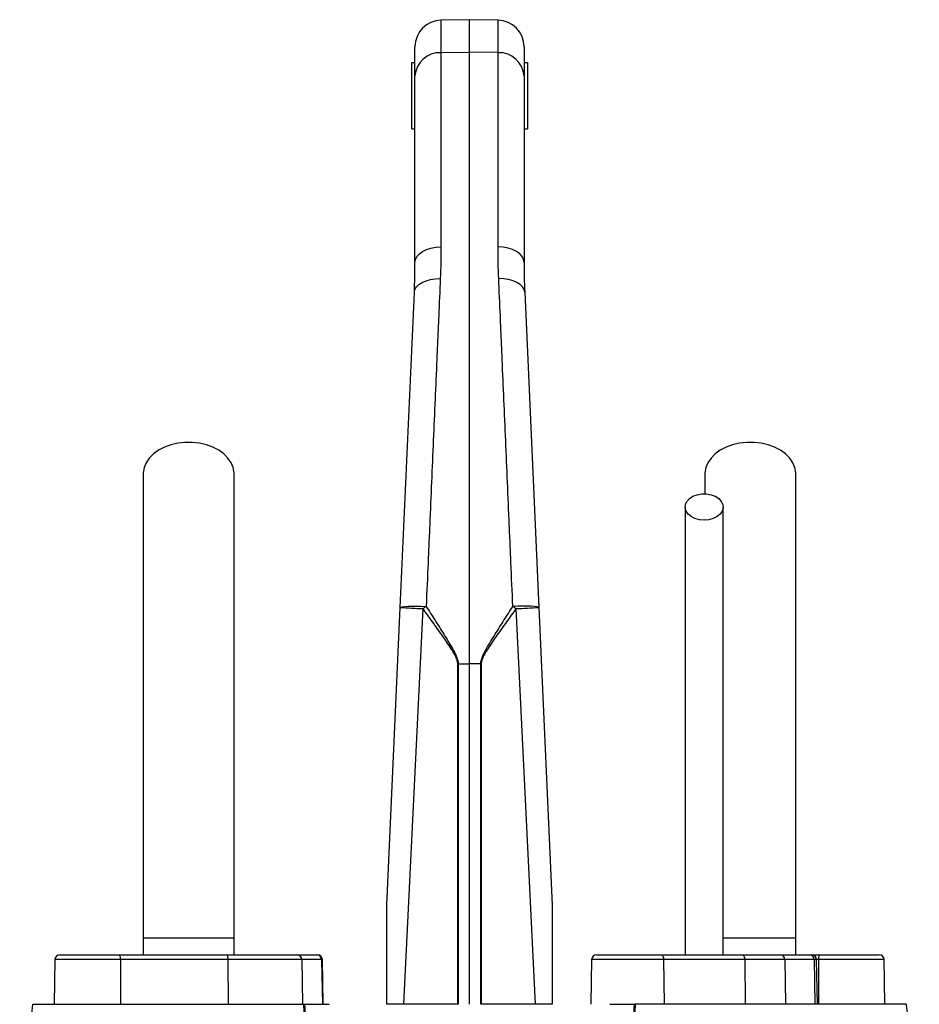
# Model space of a CAD drawing. Header units: millimetres. Extents: x 10 to 976, y 12 to 2129.
# Tile 9 of 9: x 393 to 665, y 1831 to 2129. Entities that reach past the tile are written whole.
import ezdxf

# ---------------------------------------------------------------- set-up
doc = ezdxf.new("R2010")
doc.units = ezdxf.units.MM

msp = doc.modelspace()

# ---------------------------------------------------------------- linework, layer by layer
at = {"color": 7, "linetype": 'Continuous', "lineweight": 25}
for p, q in [((528.79, 2128.66), (520.15, 2128.51)), ((537.43, 2128.51), (528.79, 2128.66)), ((528.79, 2118.81), (528.79, 2128.66)), ((512.29, 2111.63), (512.29, 2120.51)), ((520.15, 2118.68), (528.79, 2118.81)), ((528.79, 1933.72), (528.79, 2118.81)), ((537.43, 2118.68), (528.79, 2118.81)), ((545.29, 2120.51), (545.29, 2111.63)), ((520.15, 2118.68), (520.15, 2059.94)), ((537.43, 2059.94), (537.43, 2118.68)), ((511.29, 2095.66), (511.29, 2115.66)), ((511.29, 2115.66), (512.29, 2115.66)), ((545.29, 2115.66), (546.29, 2115.66)), ((546.29, 2115.66), (546.29, 2095.66)), ((512.29, 2055.13), (512.29, 2111.63)), ((545.29, 2111.63), (545.29, 2055.13)), ((511.29, 2095.66), (512.29, 2095.66)), ((545.29, 2095.66), (546.29, 2095.66)), ((507.82, 1950.78), (512.09, 2046.19)), ((545.49, 2046.19), (549.75, 1950.78)), ((600.04, 1991.17), (600.04, 1985.15)), ((503.79, 1860.66), (507.82, 1950.78)), ((514.68, 1950.42), (508.86, 1830.66)), ((548.71, 1830.66), (542.89, 1950.42)), ((549.75, 1950.78), (553.79, 1860.66)), ((525.22, 1830.66), (525.22, 1933.72)), ((525.37, 1933.72), (528.79, 1933.72)), ((525.37, 1933.72), (525.37, 1830.66)), ((532.2, 1933.72), (528.79, 1933.72)), ((528.79, 1830.66), (528.79, 1933.72)), ((532.35, 1933.72), (532.2, 1933.72)), ((532.2, 1830.66), (532.2, 1933.72)), ((532.35, 1933.72), (532.35, 1830.66)), ((430.04, 1850.66), (430.04, 1845.66)), ((457.54, 1850.66), (430.04, 1850.66)), ((457.54, 1845.66), (457.54, 1850.66)), ((627.54, 1850.66), (605.47, 1850.66)), ((627.54, 1845.66), (627.54, 1850.66)), ((404.81, 1845.66), (422.61, 1845.66)), ((422.61, 1845.66), (455.16, 1845.66)), ((455.16, 1845.66), (476.54, 1845.66)), ((476.54, 1845.66), (482.56, 1845.66)), ((482.56, 1845.66), (482.76, 1845.66)), ((567.24, 1845.66), (586.83, 1845.66)), ((586.83, 1845.66), (611.36, 1845.66)), ((611.36, 1845.66), (622.8, 1845.66)), ((622.8, 1845.66), (631.65, 1845.66)), ((631.65, 1845.66), (632.33, 1845.66)), ((632.33, 1845.66), (634.96, 1845.66)), ((634.96, 1845.66), (652.76, 1845.66)), ((403.31, 1844.18), (403.07, 1830.66)), ((423.12, 1844.18), (423.2, 1830.66)), ((455.68, 1844.18), (423.12, 1844.18)), ((455.68, 1844.18), (455.76, 1830.66)), ((478.02, 1844.18), (455.68, 1844.18)), ((478.02, 1844.18), (478.25, 1830.66)), ((484.04, 1844.18), (478.02, 1844.18)), ((484.04, 1844.18), (484.27, 1830.66)), ((484.5, 1830.66), (484.26, 1844.18)), ((565.74, 1844.18), (565.5, 1830.66)), ((587.54, 1844.18), (587.66, 1830.66)), ((612.08, 1844.18), (587.54, 1844.18)), ((612.08, 1844.18), (612.19, 1830.66)), ((624.22, 1844.18), (612.08, 1844.18)), ((624.22, 1844.18), (624.44, 1830.66)), ((633.07, 1844.18), (624.22, 1844.18)), ((633.07, 1844.18), (633.3, 1830.66)), ((634.07, 1830.66), (633.83, 1844.18)), ((634.45, 1844.18), (634.37, 1830.66)), ((654.5, 1830.66), (654.26, 1844.18)), ((397.76, 1830.66), (403.79, 1830.66)), ((525.22, 1830.66), (508.86, 1830.66)), ((525.37, 1830.66), (525.22, 1830.66)), ((532.35, 1830.66), (532.2, 1830.66)), ((548.71, 1830.66), (532.35, 1830.66)), ((659.81, 1830.66), (653.79, 1830.66))]:
    msp.add_line(p, q, dxfattribs=at)
at = {"color": 8, "linetype": 'Continuous', "lineweight": 25}
for p, q in [((520.15, 2128.51), (520.15, 2118.68)), ((537.43, 2118.68), (537.43, 2128.51)), ((423.12, 1844.18), (403.31, 1844.18)), ((484.26, 1844.18), (484.04, 1844.18)), ((587.54, 1844.18), (565.74, 1844.18)), ((633.83, 1844.18), (633.07, 1844.18)), ((634.45, 1844.18), (633.83, 1844.18)), ((654.26, 1844.18), (634.45, 1844.18))]:
    msp.add_line(p, q, dxfattribs=at)
at = {"color": 7, "linetype": 'Continuous', "lineweight": 25, "flags": 128}
for points in [[(512.29, 2055.13), (512.44, 2056.06), (512.88, 2056.95), (513.61, 2057.78), (514.58, 2058.5), (515.77, 2059.1), (517.13, 2059.55), (518.61, 2059.83), (520.15, 2059.94)], [(545.29, 2055.13), (545.14, 2056.06), (544.69, 2056.95), (543.97, 2057.78), (542.99, 2058.5), (541.8, 2059.1), (540.44, 2059.55), (538.97, 2059.83), (537.43, 2059.94)], [(512.09, 2046.19), (512.27, 2047.03), (512.74, 2047.82), (513.47, 2048.54), (514.45, 2049.16), (515.63, 2049.66), (516.97, 2050.02), (518.42, 2050.23), (519.94, 2050.28)], [(545.49, 2046.19), (545.3, 2047.03), (544.84, 2047.82), (544.1, 2048.54), (543.13, 2049.16), (541.95, 2049.66), (540.6, 2050.02), (539.15, 2050.23), (537.63, 2050.28)], [(457.54, 1991.17), (457.52, 1991.56), (457.26, 1993.08), (456.64, 1994.56), (455.69, 1995.96), (454.44, 1997.22), (452.9, 1998.33), (451.13, 1999.26), (449.18, 1999.97), (447.08, 2000.46), (444.89, 2000.71), (442.68, 2000.71), (440.5, 2000.46), (438.4, 1999.97), (436.44, 1999.26), (434.67, 1998.33), (433.13, 1997.22), (431.88, 1995.96), (430.93, 1994.56), (430.31, 1993.08), (430.05, 1991.56), (430.04, 1991.18)], [(627.54, 1991.17), (627.52, 1991.56), (627.26, 1993.08), (626.64, 1994.56), (625.69, 1995.96), (624.44, 1997.22), (622.9, 1998.33), (621.13, 1999.26), (619.18, 1999.97), (617.08, 2000.46), (614.89, 2000.71), (612.68, 2000.71), (610.5, 2000.46), (608.4, 1999.97), (606.44, 1999.26), (604.67, 1998.33), (603.13, 1997.22), (601.88, 1995.96), (600.93, 1994.56), (600.31, 1993.08), (600.05, 1991.56), (600.04, 1991.18)], [(599.79, 1977.17), (598.36, 1977.29), (597.02, 1977.66), (595.85, 1978.25), (594.93, 1979.03), (594.32, 1979.93), (594.05, 1980.92), (594.14, 1981.92), (594.58, 1982.87), (595.36, 1983.72), (596.41, 1984.41), (597.67, 1984.89), (599.07, 1985.14), (600.51, 1985.14), (601.9, 1984.89), (603.17, 1984.41), (604.22, 1983.72), (604.99, 1982.87), (605.43, 1981.92), (605.52, 1980.92), (605.25, 1979.93), (604.64, 1979.03), (603.72, 1978.25), (602.56, 1977.66), (601.22, 1977.29), (599.79, 1977.17)], [(507.82, 1950.78), (507.97, 1950.9), (508.42, 1951), (509.15, 1951.08), (510.12, 1951.13), (511.31, 1951.16), (512.66, 1951.16), (514.13, 1951.14), (515.67, 1951.08)], [(549.75, 1950.78), (549.6, 1950.9), (549.15, 1951), (548.43, 1951.08), (547.45, 1951.13), (546.27, 1951.16), (544.91, 1951.16), (543.44, 1951.14), (541.9, 1951.08)], [(422.61, 1845.66), (422.71, 1845.63), (422.81, 1845.55), (422.89, 1845.41), (422.97, 1845.23), (423.03, 1845), (423.08, 1844.75), (423.11, 1844.47), (423.12, 1844.18)], [(455.16, 1845.66), (455.26, 1845.63), (455.36, 1845.55), (455.45, 1845.41), (455.52, 1845.23), (455.59, 1845), (455.63, 1844.75), (455.66, 1844.47), (455.68, 1844.18)], [(586.83, 1845.66), (586.97, 1845.63), (587.1, 1845.55), (587.22, 1845.41), (587.33, 1845.23), (587.42, 1845), (587.49, 1844.75), (587.53, 1844.47), (587.54, 1844.18)], [(611.36, 1845.66), (611.5, 1845.63), (611.63, 1845.55), (611.75, 1845.41), (611.86, 1845.23), (611.95, 1845), (612.02, 1844.75), (612.06, 1844.47), (612.08, 1844.18)], [(634.45, 1844.18), (634.46, 1844.47), (634.49, 1844.75), (634.54, 1845), (634.6, 1845.23), (634.68, 1845.41), (634.77, 1845.55), (634.86, 1845.63), (634.96, 1845.66)]]:
    msp.add_lwpolyline(points, dxfattribs=at)
at = {"color": 7, "linetype": 'Continuous', "lineweight": 25}
for centre, radius, start, end in [((520.29, 2120.51), 8, 91, 180), ((537.29, 2120.51), 8, 0, 89), ((519.82, 2111.13), 7.55, 87.5323, 176.2443), ((537.75, 2111.13), 7.55, 3.7557, 92.4677), ((524.54, 2205.68), 255.45, 266.2473, 267.7889), ((571.54, 1866.55), 101.32, 123.463, 124.1358), ((486.03, 1866.55), 101.32, 55.8642, 56.537), ((533.03, 2205.68), 255.45, 272.2111, 273.7527), ((404.81, 1844.16), 1.5, 90, 179), ((476.53, 1844.17), 1.49, 0.5546, 89.5683), ((482.55, 1844.17), 1.49, 0.5546, 89.5683), ((482.76, 1844.16), 1.5, 1, 90), ((567.24, 1844.16), 1.5, 90, 179), ((622.76, 1844.2), 1.46, 359.4868, 88.477), ((631.61, 1844.2), 1.46, 359.4868, 88.477), ((632.33, 1844.16), 1.5, 1, 90), ((652.76, 1844.16), 1.5, 1, 90)]:
    msp.add_arc(centre, radius, start, end, dxfattribs=at)
for points in [[(520.15, 2059.94), (520.15, 2056.78), (520.08, 2053.56), (519.94, 2050.28)], [(537.63, 2050.28), (537.49, 2053.56), (537.43, 2056.78), (537.43, 2059.94)], [(512.09, 2046.19), (512.22, 2049.23), (512.29, 2052.21), (512.29, 2055.13)], [(545.29, 2055.13), (545.29, 2052.21), (545.35, 2049.23), (545.49, 2046.19)], [(525.22, 1933.72), (525.27, 1933.72), (525.32, 1933.72), (525.37, 1933.72)], [(478.89, 1830.66), (481.32, 1830.66), (483.79, 1830.66), (486.31, 1830.66)], [(571.26, 1830.66), (573.78, 1830.66), (576.26, 1830.66), (578.68, 1830.66)]]:
    msp.add_open_spline(points, degree=3, dxfattribs=at)
for points, knots in [([(519.94, 2050.28), (519.78, 2046.57), (519.62, 2042.8), (519.37, 2037.03), (519.28, 2035.09), (519.12, 2031.18), (519.03, 2029.21), (518.61, 2019.32), (518.26, 2011.21), (517.54, 1994.61), (517.18, 1986.12), (516.71, 1975.26), (516.62, 1973.08), (516.43, 1968.7), (516.33, 1966.51), (516.05, 1959.93), (515.86, 1955.51), (515.67, 1951.08)], [0, 0, 0, 0, 0.125, 0.125, 0.1875, 0.1875, 0.25, 0.25, 0.5, 0.5, 0.75, 0.75, 0.8125, 0.8125, 0.875, 0.875, 1, 1, 1, 1]), ([(541.9, 1951.08), (541.71, 1955.51), (541.52, 1959.93), (541.24, 1966.53), (541.14, 1968.72), (540.95, 1973.09), (540.86, 1975.26), (540.4, 1986.06), (540.03, 1994.53), (539.32, 2011.13), (538.97, 2019.26), (538.54, 2029.21), (538.45, 2031.19), (538.29, 2035.1), (538.2, 2037.04), (537.95, 2042.8), (537.79, 2046.57), (537.63, 2050.28)], [0, 0, 0, 0, 0.125, 0.125, 0.1875, 0.1875, 0.25, 0.25, 0.5, 0.5, 0.75, 0.75, 0.8125, 0.8125, 0.875, 0.875, 1, 1, 1, 1]), ([(430.04, 1991.17), (430.04, 1988.24), (430.04, 1982.42), (430.04, 1973.64), (430.04, 1964.76), (430.04, 1955.7), (430.04, 1946.34), (430.04, 1936.61), (430.04, 1926.87), (430.04, 1917.22), (430.04, 1907.74), (430.04, 1898.08), (430.04, 1887.35), (430.04, 1875.63), (430.04, 1863.06), (430.04, 1854.76), (430.04, 1850.66)], [0, 0, 0, 0, 0.079644, 0.158009, 0.235124, 0.311015, 0.385614, 0.459005, 0.531252, 0.593311, 0.65426, 0.714301, 0.773508, 0.85087, 0.926319, 1, 1, 1, 1]), ([(457.54, 1850.66), (457.54, 1853.19), (457.54, 1858.46), (457.54, 1866.67), (457.54, 1875.48), (457.54, 1884.14), (457.54, 1892.56), (457.54, 1900.6), (457.54, 1908.85), (457.54, 1917.6), (457.54, 1926.74), (457.54, 1936.16), (457.54, 1945.48), (457.54, 1954.65), (457.54, 1963.74), (457.54, 1972.81), (457.54, 1981.96), (457.54, 1988.06), (457.54, 1991.17)], [0, 0, 0, 0, 0.045521, 0.094717, 0.147611, 0.204275, 0.251456, 0.300858, 0.352419, 0.406213, 0.470225, 0.53729, 0.607172, 0.679907, 0.755587, 0.834151, 0.915609, 1, 1, 1, 1]), ([(627.54, 1850.66), (627.54, 1853.19), (627.54, 1858.46), (627.54, 1866.67), (627.54, 1875.48), (627.54, 1884.14), (627.54, 1892.56), (627.54, 1900.6), (627.54, 1908.85), (627.54, 1917.6), (627.54, 1926.74), (627.54, 1936.16), (627.54, 1945.48), (627.54, 1954.65), (627.54, 1963.74), (627.54, 1972.81), (627.54, 1981.96), (627.54, 1988.06), (627.54, 1991.17)], [0, 0, 0, 0, 0.045521, 0.094717, 0.147611, 0.204275, 0.251456, 0.300858, 0.352419, 0.406213, 0.470225, 0.53729, 0.607172, 0.679907, 0.755587, 0.834151, 0.915609, 1, 1, 1, 1]), ([(594.04, 1981.17), (594.04, 1979.03), (594.04, 1975.02), (594.04, 1969.37), (594.04, 1964.45), (594.04, 1960.29), (594.04, 1956.74), (594.04, 1953.53), (594.04, 1950.37), (594.04, 1945.89), (594.04, 1940), (594.04, 1932.51), (594.04, 1925.05), (594.04, 1917.65), (594.04, 1910.43), (594.04, 1903.17), (594.04, 1897.24), (594.04, 1892.76), (594.04, 1889.35), (594.04, 1885.37), (594.04, 1880.56), (594.04, 1874.93), (594.04, 1868.5), (594.04, 1861.28), (594.04, 1853.57), (594.04, 1848.27), (594.04, 1845.66)], [0, 0, 0, 0, 0.059817, 0.112226, 0.157227, 0.194828, 0.225042, 0.252172, 0.279689, 0.307589, 0.367156, 0.427071, 0.487082, 0.538307, 0.589483, 0.639396, 0.68603, 0.705878, 0.726223, 0.751347, 0.781667, 0.817173, 0.857035, 0.901805, 0.951506, 1, 1, 1, 1]), ([(605.54, 1845.66), (605.54, 1848.61), (605.54, 1854.44), (605.54, 1862.71), (605.54, 1870.06), (605.54, 1876.15), (605.54, 1881.26), (605.54, 1885.82), (605.54, 1892.28), (605.54, 1900.72), (605.54, 1910.79), (605.54, 1919.89), (605.54, 1928.07), (605.54, 1935.33), (605.54, 1942.01), (605.54, 1947.12), (605.54, 1951.15), (605.54, 1954.56), (605.54, 1958.64), (605.54, 1963.37), (605.54, 1968.74), (605.54, 1974.75), (605.54, 1978.95), (605.54, 1981.17)], [0, 0, 0, 0, 0.0547451, 0.1079773, 0.1535604, 0.1915042, 0.2218406, 0.2496431, 0.2778204, 0.3449813, 0.4130699, 0.4813223, 0.5386865, 0.595913, 0.6507343, 0.7014635, 0.7248614, 0.754493, 0.7906141, 0.8332188, 0.8823136, 0.9379061, 1, 1, 1, 1]), ([(525.22, 1933.72), (525.22, 1933.93), (525.2, 1934.14), (525.13, 1934.55), (525.08, 1934.75), (524.88, 1935.35), (524.71, 1935.72), (524.34, 1936.46), (524.13, 1936.82), (523.71, 1937.54), (523.49, 1937.89), (522.82, 1938.93), (522.35, 1939.62), (521.42, 1940.99), (520.94, 1941.67), (519.51, 1943.7), (518.55, 1945.05), (516.62, 1947.74), (515.65, 1949.08), (514.68, 1950.42)], [0, 0, 0, 0, 0.03125, 0.03125, 0.0625, 0.0625, 0.125, 0.125, 0.1875, 0.1875, 0.25, 0.25, 0.375, 0.375, 0.5, 0.5, 0.75, 0.75, 1, 1, 1, 1]), ([(515.67, 1951.08), (516.57, 1949.68), (517.46, 1948.28), (519.25, 1945.47), (520.14, 1944.06), (521.46, 1941.93), (521.9, 1941.22), (522.76, 1939.8), (523.19, 1939.08), (523.81, 1937.99), (524.01, 1937.63), (524.4, 1936.89), (524.58, 1936.52), (524.92, 1935.75), (525.07, 1935.37), (525.24, 1934.76), (525.29, 1934.56), (525.35, 1934.14), (525.37, 1933.93), (525.37, 1933.72)], [0, 0, 0, 0, 0.25, 0.25, 0.5, 0.5, 0.625, 0.625, 0.75, 0.75, 0.8125, 0.8125, 0.875, 0.875, 0.9375, 0.9375, 0.96875, 0.96875, 1, 1, 1, 1]), ([(532.2, 1933.72), (532.2, 1934.15), (532.27, 1934.56), (532.5, 1935.36), (532.65, 1935.75), (532.99, 1936.52), (533.18, 1936.89), (533.57, 1937.63), (533.77, 1938), (534.38, 1939.08), (534.81, 1939.8), (535.67, 1941.23), (536.11, 1941.93), (537.43, 1944.06), (538.32, 1945.47), (540.11, 1948.28), (541.01, 1949.68), (541.9, 1951.08)], [0, 0, 0, 0, 0.0625, 0.0625, 0.125, 0.125, 0.1875, 0.1875, 0.25, 0.25, 0.375, 0.375, 0.5, 0.5, 0.75, 0.75, 1, 1, 1, 1]), ([(542.89, 1950.42), (541.92, 1949.08), (540.96, 1947.74), (539.03, 1945.05), (538.06, 1943.71), (536.63, 1941.67), (536.16, 1940.99), (535.22, 1939.63), (534.76, 1938.94), (534.09, 1937.9), (533.87, 1937.55), (533.44, 1936.84), (533.24, 1936.48), (532.86, 1935.73), (532.69, 1935.35), (532.5, 1934.76), (532.44, 1934.56), (532.37, 1934.15), (532.35, 1933.93), (532.35, 1933.72)], [0, 0, 0, 0, 0.25, 0.25, 0.5, 0.5, 0.625, 0.625, 0.75, 0.75, 0.8125, 0.8125, 0.875, 0.875, 0.9375, 0.9375, 0.96875, 0.96875, 1, 1, 1, 1]), ([(503.79, 1830.66), (503.79, 1833.2), (503.79, 1835.75), (503.79, 1840.84), (503.79, 1843.38), (503.79, 1847.19), (503.79, 1848.46), (503.79, 1851), (503.79, 1852.26), (503.79, 1854.16), (503.79, 1854.79), (503.79, 1856.04), (503.79, 1856.67), (503.79, 1857.6), (503.79, 1857.92), (503.79, 1858.53), (503.79, 1858.84), (503.79, 1859.44), (503.79, 1859.74), (503.79, 1860.17), (503.79, 1860.31), (503.79, 1860.49), (503.79, 1860.54), (503.79, 1860.63), (503.79, 1860.66), (503.79, 1860.66)], [0, 0, 0, 0, 0.25, 0.25, 0.5, 0.5, 0.625, 0.625, 0.75, 0.75, 0.8125, 0.8125, 0.875, 0.875, 0.90625, 0.90625, 0.9375, 0.9375, 0.96875, 0.96875, 0.984375, 0.984375, 0.992187, 0.992187, 1, 1, 1, 1]), ([(553.79, 1860.66), (553.79, 1860.66), (553.79, 1860.63), (553.79, 1860.54), (553.79, 1860.48), (553.79, 1860.3), (553.79, 1860.16), (553.79, 1859.73), (553.79, 1859.43), (553.79, 1858.83), (553.79, 1858.52), (553.79, 1857.9), (553.79, 1857.59), (553.79, 1856.66), (553.79, 1856.03), (553.79, 1854.77), (553.79, 1854.14), (553.79, 1852.25), (553.79, 1850.98), (553.79, 1848.45), (553.79, 1847.18), (553.79, 1843.37), (553.79, 1840.83), (553.79, 1835.75), (553.79, 1833.2), (553.79, 1830.66)], [0, 0, 0, 0, 0.007812, 0.007812, 0.015625, 0.015625, 0.03125, 0.03125, 0.0625, 0.0625, 0.09375, 0.09375, 0.125, 0.125, 0.1875, 0.1875, 0.25, 0.25, 0.375, 0.375, 0.5, 0.5, 0.75, 0.75, 1, 1, 1, 1]), ([(396.56, 1830.66), (396.22, 1828.02), (395.54, 1822.74), (394.51, 1814.75), (393.57, 1807.5), (392.92, 1802.91), (392.65, 1800.98)], [0, 0, 0, 0, 0.268713, 0.537445, 0.804917, 1, 1, 1, 1]), ([(396.66, 1830.66), (396.63, 1830.66), (396.56, 1830.66), (397.31, 1830.66), (397.76, 1830.66)], [0, 0, 0, 0, 0.400043, 1, 1, 1, 1]), ([(403.79, 1830.66), (405.74, 1830.66), (412.03, 1830.66), (428.26, 1830.66), (450.6, 1830.66), (468.9, 1830.66), (478.69, 1830.66)], [0.5613215, 0.5613215, 0.5613215, 0.5613215, 0.6404767, 0.7196318, 0.798787, 0.8776759, 0.8776759, 0.8776759, 0.8776759]), ([(478.78, 1754.32), (479, 1760.74), (479.14, 1767.15), (479.27, 1779.94), (479.26, 1786.32), (479.11, 1805.4), (478.84, 1818.05), (478.69, 1830.66)], [0, 0, 0, 0, 0.25, 0.25, 0.5, 0.5, 1, 1, 1, 1]), ([(478.69, 1830.66), (478.72, 1830.66), (478.79, 1830.66), (478.86, 1830.66), (478.89, 1830.66)], [0, 0, 0, 0, 0.500243, 1, 1, 1, 1]), ([(478.89, 1830.66), (478.96, 1824.35), (479.06, 1818.04), (479.24, 1805.38), (479.33, 1799.04), (479.43, 1786.32), (479.43, 1779.94), (479.3, 1767.16), (479.16, 1760.75), (478.95, 1754.32)], [0, 0, 0, 0, 0.25, 0.25, 0.5, 0.5, 0.75, 0.75, 1, 1, 1, 1]), ([(508.86, 1830.66), (508.34, 1830.66), (507.84, 1830.66), (507.12, 1830.66), (506.89, 1830.66), (506.43, 1830.66), (506.2, 1830.66), (505.55, 1830.66), (505.15, 1830.66), (504.41, 1830.66), (504.08, 1830.66), (503.79, 1830.66)], [0, 0, 0, 0, 0.25, 0.25, 0.375, 0.375, 0.5, 0.5, 0.75, 0.75, 1, 1, 1, 1]), ([(553.79, 1830.66), (553.49, 1830.66), (553.16, 1830.66), (552.61, 1830.66), (552.42, 1830.66), (552.02, 1830.66), (551.81, 1830.66), (551.15, 1830.66), (550.7, 1830.66), (549.74, 1830.66), (549.23, 1830.66), (548.71, 1830.66)], [0, 0, 0, 0, 0.25, 0.25, 0.375, 0.375, 0.5, 0.5, 0.75, 0.75, 1, 1, 1, 1]), ([(578.63, 1754.32), (578.41, 1760.75), (578.27, 1767.16), (578.14, 1779.94), (578.14, 1786.32), (578.24, 1799.04), (578.33, 1805.38), (578.52, 1818.04), (578.61, 1824.35), (578.68, 1830.66)], [0, 0, 0, 0, 0.25, 0.25, 0.5, 0.5, 0.75, 0.75, 1, 1, 1, 1]), ([(578.88, 1830.66), (578.73, 1818.05), (578.46, 1805.4), (578.31, 1786.32), (578.3, 1779.94), (578.43, 1767.15), (578.57, 1760.74), (578.79, 1754.32)], [0, 0, 0, 0, 0.5, 0.5, 0.75, 0.75, 1, 1, 1, 1]), ([(578.68, 1830.66), (578.72, 1830.66), (578.78, 1830.66), (578.85, 1830.66), (578.88, 1830.66)], [0, 0, 0, 0, 0.499757, 1, 1, 1, 1]), ([(653.79, 1830.66), (651.83, 1830.66), (645.54, 1830.66), (629.31, 1830.66), (606.97, 1830.66), (588.67, 1830.66), (578.88, 1830.66)], [0.5613215, 0.5613215, 0.5613215, 0.5613215, 0.6404767, 0.7196318, 0.798787, 0.8776759, 0.8776759, 0.8776759, 0.8776759]), ([(660.91, 1830.66), (660.94, 1830.66), (661.01, 1830.66), (660.26, 1830.66), (659.81, 1830.66)], [0, 0, 0, 0, 0.4003119, 1, 1, 1, 1]), ([(664.92, 1800.98), (664.72, 1802.36), (664.18, 1806.19), (663.3, 1812.86), (662.2, 1821.39), (661.43, 1827.44), (661.02, 1830.66)], [0, 0, 0, 0, 0.139182, 0.386742, 0.673666, 1, 1, 1, 1])]:
    msp.add_open_spline(points, degree=3, knots=knots, dxfattribs=at)

doc.saveas('drawing.dxf')
